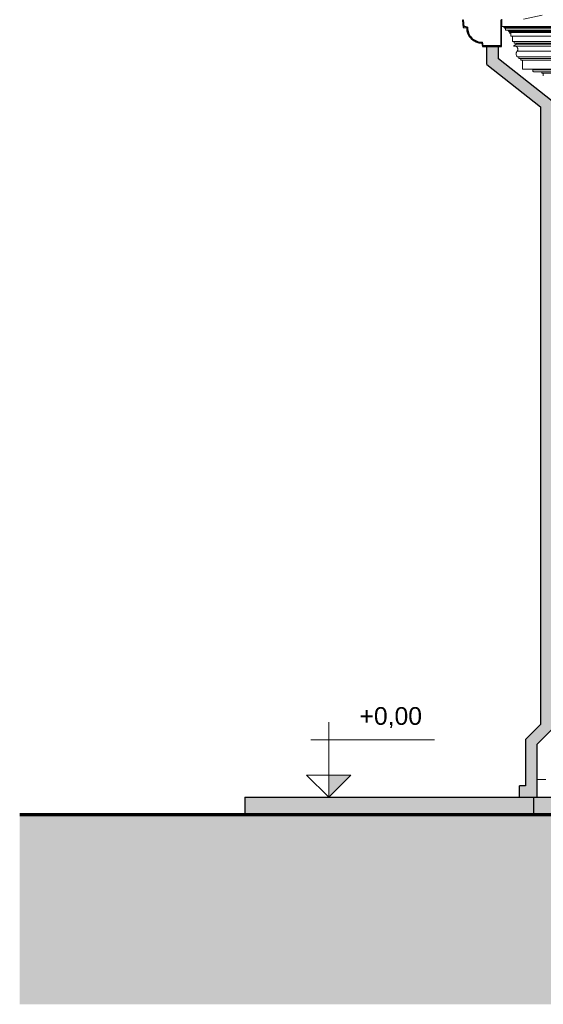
# Model space of a CAD drawing. Header units: millimetres. Extents: x -32191 to 39105, y -1740 to 9180.
# Tile 7 of 30: x 10482 to 13443, y -240 to 5326. Entities that reach past the tile are written whole.
import ezdxf

# ---------------------------------------------------------------- set-up
doc = ezdxf.new("R2010")
doc.units = ezdxf.units.MM
for name, color, linetype, lineweight in [('A-FLOR', 192, 'Continuous', 25), ('A-FLOR-PATT', 8, 'Continuous', 70), ('A-GENM', 13, 'Continuous', 18), ('A-GLAZ-CWMG', 51, 'Continuous', 18), ('A-ROOF-OTLN', 132, 'Continuous', 25), ('G-ANNO-DIMS', 111, 'Continuous', 9)]:
    doc.layers.add(name, color=color, linetype=linetype, lineweight=lineweight)
doc.styles.add('Arial_3', font='arial.ttf', dxfattribs={"height": 100})

# ---------------------------------------------------------------- blocks, each defined once
blk = doc.blocks.new('Rectangular Mullion - 4x6_3-3925229-ELEVAÇÃO 2 - MANTER _ CONSTRUIR')
at = {"layer": 'A-GLAZ-CWMG'}
for p, q in [((-18510.7, 5328.7), (-18405, 5351.6)), ((-18587.1, 5247.7), (-18589.2, 5257.4)), ((-18587.1, 5247.7), (-18582.3, 5248.7))]:
    blk.add_line(p, q, dxfattribs=at)
blk = doc.blocks.new('Generic Models 1 - Generic Models 24-4258923-ELEVAÇÃO 2 - MANTER _ CONSTRUIR')
at = {"layer": 'A-GENM', "lineweight": 25}
blk.add_hatch(color=9, dxfattribs=at).paths.add_polyline_path([(-18433.5, 930), (-18433.5, 1230), (-18348.5, 1315), (-18348.5, 4864.4), (-18651.9, 5103.8), (-18651.9, 5173.8), (-18716.9, 5173.8), (-18716.9, 5072.3), (-18413.5, 4832.9), (-18413.5, 1341.9), (-18498.5, 1256.9), (-18498.5, 995), (-18533.5, 995), (-18533.5, 930), (-18453.4, 930)], flags=0)
at = {"layer": 'A-GENM', "color": 5, "lineweight": 25}
for p, q in [((-18716.9, 5072.3), (-18716.9, 5173.8)), ((-18651.9, 5103.8), (-18651.9, 5173.8)), ((-18716.9, 5072.3), (-18413.5, 4832.9)), ((-18348.5, 4864.4), (-18651.9, 5103.8)), ((-18413.5, 4832.9), (-18413.5, 1341.9)), ((-18413.5, 1341.9), (-18498.5, 1256.9)), ((-18433.5, 1230), (-18348.5, 1315)), ((-18498.5, 1256.9), (-18498.5, 995)), ((-18433.5, 930), (-18433.5, 1230)), ((-18533.5, 930), (-18533.5, 995)), ((-18498.5, 995), (-18533.5, 995))]:
    blk.add_line(p, q, dxfattribs=at)
blk = doc.blocks.new('ORNAMENTO SUPERIOR - ORNAMENTO SUPERIOR-4323885-ELEVAÇÃO 2 - MANTER _ CONSTRUIR')
at = {"layer": 'A-GENM'}
for p, q in [((-18632.3, 5328.7), (-18632.3, 5287.4)), ((-2874.7, 5287.4), (-18632.3, 5287.4)), ((-18622.3, 5287.4), (-18622.3, 5282.4)), ((-2884.7, 5282.4), (-18622.3, 5282.4)), ((-18617.3, 5282.4), (-18617.3, 5277.4)), ((-2889.7, 5277.4), (-18617.3, 5277.4)), ((-18612.3, 5277.4), (-18612.3, 5267.4)), ((-2894.7, 5267.4), (-18612.3, 5267.4)), ((-18597.3, 5267.4), (-18597.3, 5262.4)), ((-2909.7, 5262.4), (-18597.3, 5262.4)), ((-18592.3, 5262.4), (-18592.3, 5257.4)), ((-2914.7, 5257.4), (-18592.3, 5257.4)), ((-18587.3, 5257.4), (-18587.3, 5252.4)), ((-2919.7, 5252.4), (-18587.3, 5252.4)), ((-18582.3, 5252.4), (-18582.3, 5232.4)), ((-2924.7, 5232.4), (-18582.3, 5232.4)), ((-18572.3, 5232.4), (-18572.3, 5202.4)), ((-2934.7, 5202.4), (-18572.3, 5202.4)), ((-18552.3, 5187.4), (-18566, 5176.7)), ((-18566, 5176.7), (-2941, 5176.7)), ((-18562.3, 5202.4), (-18562.3, 5192.4)), ((-2944.7, 5192.4), (-18562.3, 5192.4)), ((-18552.3, 5192.4), (-18552.3, 5187.4)), ((-18552.3, 5187.4), (-2954.7, 5187.4)), ((-18545.5, 5147.5), (-2961.4, 5147.5)), ((-2960.8, 5116.7), (-18546.2, 5116.7)), ((-18536.2, 5116.7), (-18536.2, 5106.7)), ((-2970.8, 5106.7), (-18536.2, 5106.7)), ((-18526.2, 5106.7), (-18526.2, 5096.7)), ((-2980.8, 5096.7), (-18526.2, 5096.7)), ((-18516.2, 5096.7), (-18516.2, 5046.7)), ((-2990.8, 5046.7), (-18516.2, 5046.7)), ((-18456.2, 5041.7), (-3050.8, 5041.7)), ((-18452.1, 5031.7), (-3054.9, 5031.7)), ((-18406.2, 5031.7), (-18406.2, 5023.7)), ((-3100.8, 5023.7), (-18406.2, 5023.7)), ((-18398.2, 5023.7), (-18398.2, 5008.7))]:
    blk.add_line(p, q, dxfattribs=at)
for points, knots in [([(-18556.6, 5176.7), (-18555.9, 5176.6), (-18554.5, 5176.1), (-18552.5, 5175.2), (-18550.5, 5174.1), (-18548.7, 5172.6), (-18547, 5171), (-18545.6, 5169.2), (-18544.4, 5167.2), (-18543.1, 5164.4), (-18542.2, 5160.7), (-18542.1, 5156), (-18543.2, 5151.5), (-18544.7, 5148.7), (-18545.5, 5147.5)], [0.2063355, 0.2063355, 0.2063355, 0.2063355, 0.25, 0.3, 0.35, 0.4, 0.45, 0.5, 0.55, 0.6, 0.7, 0.8, 0.9, 1, 1, 1, 1]), ([(-18456.2, 5041.7), (-18456.5, 5041.3), (-18457.1, 5040.6), (-18457.7, 5039.3), (-18458, 5038), (-18457.9, 5036.6), (-18457.6, 5035.5), (-18457.2, 5034.7), (-18456.8, 5034.1), (-18456.4, 5033.5), (-18455.9, 5033.1), (-18455.3, 5032.6), (-18454.8, 5032.3), (-18454.1, 5032), (-18453.2, 5031.7), (-18452.6, 5031.7), (-18452.1, 5031.7)], [0, 0, 0, 0, 0.1, 0.2, 0.3, 0.4, 0.5, 0.55, 0.6, 0.65, 0.7, 0.75, 0.8, 0.85, 0.9, 1, 1, 1, 1])]:
    blk.add_open_spline(points, degree=3, knots=knots, dxfattribs=at)
for points in [[(-18545.5, 5147.5), (-18546.9, 5146.1), (-18549.1, 5143.1), (-18551.3, 5137.8), (-18552.2, 5132.2), (-18551.6, 5126.5), (-18549.6, 5121.2), (-18547.5, 5118.1), (-18546.2, 5116.7)], [(-18454.2, 5046.7), (-18454.2, 5046), (-18454.4, 5044.8), (-18455.1, 5043.1), (-18455.8, 5042.1), (-18456.2, 5041.7)]]:
    blk.add_open_spline(points, degree=3, dxfattribs=at)
blk = doc.blocks.new('Embasamento - Embasamento-4325691-ELEVAÇÃO 2 - MANTER _ CONSTRUIR')
at = {"layer": 'A-GENM'}
blk.add_line((-18383.5, 1030), (-18433.5, 1030), dxfattribs=at)
blk = doc.blocks.new('Spot Elevations - Spot elevation - Corte-10531-ELEVAÇÃO 2 - MANTER _ CONSTRUIR')
at = {"layer": 'G-ANNO-DIMS'}
blk.add_hatch(color=256, dxfattribs=at).paths.add_polyline_path([(-19486.5, 1055), (-19611.5, 930), (-19611.5, 1055)], flags=0)
for p, q in [((-19611.5, 1055), (-19611.5, 1355)), ((-19012.7, 1255), (-19712.7, 1255)), ((-19736.5, 1055), (-19486.5, 1055)), ((-19611.5, 930), (-19736.5, 1055)), ((-19736.5, 1055), (-19486.5, 1055)), ((-19486.5, 1055), (-19611.5, 930)), ((-19611.5, 930), (-19611.5, 1055)), ((-19611.5, 1055), (-19611.5, 930))]:
    blk.add_line(p, q, dxfattribs=at)

msp = doc.modelspace()

# ---------------------------------------------------------------- hatches: boundary and pattern name
at = {"layer": 'A-FLOR'}
for points in [[(13387.8, 830), (13387.8, 930), (11755.6, 930), (11755.6, 830), (13337.8, 830)], [(27996.3, 830), (34223.8, 830), (34223.8, 930), (13387.8, 930), (13387.8, 830), (27234.8, 830)]]:
    msp.add_hatch(color=191, dxfattribs=at).paths.add_polyline_path(points, flags=0)
at = {"layer": 'A-FLOR-PATT', "lineweight": 18}
h = msp.add_hatch(dxfattribs=at)
h.set_pattern_fill('FP_2', color=256, style=0, pattern_type=2)
h.set_pattern_definition([(0, (14057.05, 0), (317.5, 317.5), [317.5, -317.5]), (0, (14057.05, 119.06), (317.5, 317.5), [317.5, -317.5]), (0, (14057.05, 238.12), (317.5, 317.5), [317.5, -317.5]), (90, (14096.74, 277.8), (-317.5, 317.5), [317.5, -317.5]), (90, (14215.8, 277.8), (-317.5, 317.5), [317.5, -317.5]), (90, (14334.86, 277.8), (-317.5, 317.5), [317.5, -317.5])])
h.paths.add_polyline_path([(25711.8, -240.4), (34849.6, -240.4), (34849.6, 830), (10482.2, 830), (10482.2, -240.4), (22665.9, -240.4)], flags=0)
at = {"layer": 'A-ROOF-OTLN'}
msp.add_hatch(color=191, dxfattribs=at).paths.add_polyline_path([(13207.3, 5173.8), (13207.3, 5322.7), (13202.3, 5322.7), (13202.3, 5178.8), (13103, 5178.8), (13099.5, 5198.6), (13080.3, 5199.9), (13062, 5205.7), (13045.6, 5215.7), (13032, 5229.3), (13022, 5245.7), (13016.2, 5264), (13014.9, 5283.2), (12994.8, 5286.7), (12991.7, 5322.6), (12986.7, 5322.2), (12990.2, 5282.5), (13009.7, 5279), (13012.7, 5256.9), (13021.2, 5236.3), (13034.8, 5218.5), (13052.6, 5205), (13073.2, 5196.4), (13095.3, 5193.5), (13098.8, 5173.8), (13147.4, 5173.8)], flags=0)

# ---------------------------------------------------------------- linework, layer by layer
at = {"layer": 'A-FLOR', "color": 5}
for p, q in [((11755.6, 930), (34223.8, 930)), ((11755.6, 930), (11755.6, 830)), ((13387.8, 930), (13387.8, 830))]:
    msp.add_line(p, q, dxfattribs=at)
at = {"layer": 'A-FLOR', "lineweight": 70}
msp.add_line((34849.6, 830), (10482.2, 830), dxfattribs=at)
at = {"layer": 'A-ROOF-OTLN', "color": 5}
for p, q in [((12991.7, 5322.6), (12986.7, 5322.2)), ((12986.7, 5322.2), (12990.2, 5282.5)), ((12994.8, 5286.7), (12991.7, 5322.6)), ((13207.3, 5322.7), (13202.3, 5322.7)), ((13202.3, 5322.7), (13202.3, 5178.8)), ((13207.3, 5173.8), (13207.3, 5322.7)), ((12990.2, 5282.5), (13009.7, 5279)), ((13014.9, 5283.2), (12994.8, 5286.7)), ((13095.3, 5193.5), (13098.8, 5173.8)), ((13103, 5178.8), (13099.5, 5198.6)), ((13202.3, 5178.8), (13103, 5178.8)), ((13098.8, 5173.8), (13207.3, 5173.8))]:
    msp.add_line(p, q, dxfattribs=at)
for radius, start, end in [(85.6, 180.036, 270), (80.6, 177.0671, 272.9709)]:
    msp.add_arc((13095.3, 5279.1), radius, start, end, dxfattribs=at)
at = {"layer": 'G-ANNO-DIMS'}
msp.add_line((12229.7, 930), (12229.7, 930), dxfattribs=at)

# ---------------------------------------------------------------- block references
at = {"layer": 'A-GENM'}
for name in ['ORNAMENTO SUPERIOR - ORNAMENTO SUPERIOR-4323885-ELEVAÇÃO 2 - MANTER _ CONSTRUIR', 'Embasamento - Embasamento-4325691-ELEVAÇÃO 2 - MANTER _ CONSTRUIR']:
    msp.add_blockref(name, (31841.2, 0), dxfattribs=at)
at = {"layer": 'A-GENM', "color": 5, "lineweight": 25}
msp.add_blockref('Generic Models 1 - Generic Models 24-4258923-ELEVAÇÃO 2 - MANTER _ CONSTRUIR', (31841.2, 0), dxfattribs=at)
at = {"layer": 'A-GLAZ-CWMG'}
msp.add_blockref('Rectangular Mullion - 4x6_3-3925229-ELEVAÇÃO 2 - MANTER _ CONSTRUIR', (31841.2, 0), dxfattribs=at)
at = {"layer": 'G-ANNO-DIMS'}
msp.add_blockref('Spot Elevations - Spot elevation - Corte-10531-ELEVAÇÃO 2 - MANTER _ CONSTRUIR', (31841.2, 0), dxfattribs=at)

# ---------------------------------------------------------------- texts
at = {"layer": 'G-ANNO-DIMS', "insert": (12403.7, 1439.5), "char_height": 100, "width": 422.37, "attachment_point": 1, "line_spacing_factor": 0.941778, "style": 'Arial_3'}
msp.add_mtext('+0,00', dxfattribs=at)

doc.saveas('drawing.dxf')
